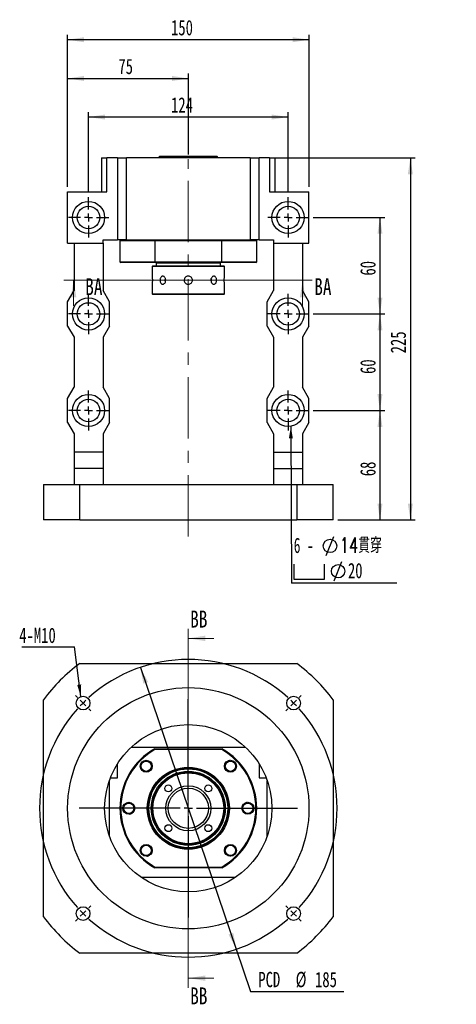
# Paper-space layout 'MBCS25-J' of a CAD drawing. Header units: millimetres. Extents: x 22 to 288, y 2 to 211.
# Tile 1 of 4: x 22 to 112, y 7 to 211. Entities that reach past the tile are written whole.
import ezdxf

# ---------------------------------------------------------------- set-up
doc = ezdxf.new("R2010")
doc.units = ezdxf.units.MM
doc.linetypes.add('CENTERX2', pattern=[20.32, 12.7, -2.54, 2.54, -2.54])
doc.layers.add('圖層0', color=7, linetype='Continuous')
doc.styles.add('SLDTEXTSTYLE0', font='TXT', dxfattribs={"width": 0.7})
doc.styles.add('SLDTEXTSTYLE1', font='TXT', dxfattribs={"width": 0.7, "bigfont": 'bigfont'})
doc.styles.add('SLDTEXTSTYLE3', font='TXT', dxfattribs={"width": 0.75})
doc.styles.add('SLDTEXTSTYLE4', font='TXT', dxfattribs={"width": 0.633333})
doc.dimstyles.new('SLDDIMSTYLE1', dxfattribs={"dimtxt": 3.389974, "dimasz": 2.5, "dimexe": 0, "dimexo": 0.0625, "dimgap": 0.847493, "dimtad": 0, "dimtih": 1, "dimtoh": 1, "dimlfac": 3, "dimrnd": 1e-09, "dimzin": 12, "dimdsep": 46, "dimtxsty": 'SLDTEXTSTYLE0', "dimsah": 1, "dimcen": 0, "dimadec": 0, "dimazin": 3, "dimtfac": 1, "dimtmove": 0, "dimatfit": 3, "dimfxl": 0, "dimfrac": 2, "dimtolj": 1, "dimtzin": 12, "dimarcsym": 0})
doc.dimstyles.new('SLDDIMSTYLE2', dxfattribs={"dimtxt": 0.18, "dimasz": 2.5, "dimexe": 0, "dimexo": 0.0625, "dimgap": 0, "dimtad": 0, "dimtih": 1, "dimtoh": 1, "dimdec": 0, "dimrnd": 1e-09, "dimzin": 0, "dimdsep": 46, "dimtxsty": 'Standard', "dimsah": 1, "dimcen": 0.09, "dimadec": 0, "dimazin": 0, "dimtfac": 2.5, "dimtdec": 0, "dimtofl": 0, "dimtmove": 0, "dimatfit": 3, "dimfxl": 0, "dimfrac": 2, "dimtolj": 1, "dimtzin": 0, "dimarcsym": 0})
doc.dimstyles.new('SLDDIMSTYLE3', dxfattribs={"dimtxt": 3.389974, "dimasz": 2.5, "dimexe": 0, "dimexo": 0.0625, "dimgap": 0.847493, "dimtad": 1, "dimlfac": 3, "dimrnd": 1e-09, "dimzin": 12, "dimdsep": 46, "dimtxsty": 'SLDTEXTSTYLE0', "dimsah": 1, "dimcen": 0.09, "dimadec": 0, "dimazin": 3, "dimtfac": 1, "dimtofl": 0, "dimtmove": 0, "dimatfit": 3, "dimfxl": 0, "dimfrac": 2, "dimtolj": 1, "dimtzin": 12, "dimarcsym": 0})

# ---------------------------------------------------------------- blocks, each defined once
blk = doc.blocks.new('_D_40')
at = {"layer": '圖層0', "color": 7}
for p, q in [((46.9, 76.96), (66.75, 18.58)), ((66.75, 18.58), (69.74, 9.79)), ((69.74, 9.79), (89.04, 9.79))]:
    blk.add_line(p, q, dxfattribs=at)
for points in [[(46.9, 76.96), (47.5, 73.59), (48.49, 73.92)], [(66.75, 18.58), (66.15, 21.96), (65.17, 21.62)]]:
    blk.add_solid(points, dxfattribs=at)
at = {"layer": '圖層0', "color": 7, "char_height": 3.175, "attachment_point": 1, "style": 'SLDTEXTSTYLE0'}
for s, insert in [('PCD', (71.33, 13.88)), ('%%c', (79.06, 13.88)), ('185', (83.08, 13.88))]:
    blk.add_mtext(s, dxfattribs=dict(at, insert=insert))
blk = doc.blocks.new('SW_NOTE_10')
at = {"layer": '圖層0', "color": 0}
blk.add_line((-10.95, 0), (0, 0), dxfattribs=at)
at = {"layer": '圖層0', "color": 0, "insert": (-11.45, 4.01), "char_height": 3.175, "attachment_point": 1, "style": 'SLDTEXTSTYLE0'}
blk.add_mtext('4-M10', dxfattribs=at)
blk = doc.blocks.new('SW_CENTERMARKSYMBOL_16')
at = {"layer": '圖層0', "color": 0}
for p, q in [((-44.78, 1.18), (-45.2, 1.59)), ((-43.6, 0), (-44.19, 0.59)), ((-43.6, 0), (-43.02, -0.59)), ((-21.8, -20.14), (-21.8, 0.83)), ((0, 0), (-0.59, -0.59)), ((0, 0), (0.59, 0.59)), ((1.18, 1.18), (1.59, 1.59)), ((-42.43, -1.18), (-42.01, -1.59)), ((-1.18, -1.18), (-1.59, -1.59)), ((-23.47, -21.8), (-44.44, -21.8)), ((-21.8, -21.8), (-22.64, -21.8)), ((-21.8, -21.8), (-21.8, -20.97)), ((-21.8, -21.8), (-21.8, -22.64)), ((-21.8, -21.8), (-20.97, -21.8)), ((-20.14, -21.8), (0.83, -21.8)), ((-21.8, -23.47), (-21.8, -44.44)), ((-42.43, -42.43), (-42.01, -42.01)), ((-1.18, -42.43), (-1.59, -42.01)), ((-44.78, -44.78), (-45.2, -45.2)), ((-43.6, -43.6), (-44.19, -44.19)), ((-43.6, -43.6), (-43.02, -43.02)), ((0, -43.6), (-0.59, -43.02)), ((0, -43.6), (0.59, -44.19)), ((1.18, -44.78), (1.59, -45.2))]:
    blk.add_line(p, q, dxfattribs=at)
for start, end in [(48.0971, 131.9029), (135, 136.5485), (133.4515, 135), (45, 46.5485), (43.4515, 45), (138.0971, 221.9029), (318.0971, 41.9029), (223.4515, 225), (225, 226.5485), (228.0971, 311.9029), (313.4515, 315), (315, 316.5485)]:
    blk.add_arc((-21.8, -21.8), 30.83, start, end, dxfattribs=at)
blk = doc.blocks.new('_D_41')
at = {"layer": '圖層0', "color": 7}
for p, q in [((31.83, 176.52), (31.83, 199.98)), ((56.83, 183.26), (56.83, 199.98)), ((31.83, 198.98), (56.83, 198.98))]:
    blk.add_line(p, q, dxfattribs=at)
for points in [[(31.83, 198.98), (35.22, 198.46), (35.22, 199.5)], [(56.83, 198.98), (53.44, 199.5), (53.44, 198.46)]]:
    blk.add_solid(points, dxfattribs=at)
at = {"layer": '圖層0', "color": 7, "insert": (42.34, 203.07), "char_height": 3.175, "attachment_point": 1, "style": 'SLDTEXTSTYLE0'}
blk.add_mtext('75', dxfattribs=at)
blk = doc.blocks.new('_D_42')
at = {"layer": '圖層0', "color": 7}
for p, q in [((36.16, 175.36), (36.16, 191.99)), ((77.49, 175.36), (77.49, 191.99)), ((77.49, 190.99), (36.16, 190.99))]:
    blk.add_line(p, q, dxfattribs=at)
for points in [[(36.16, 190.99), (39.55, 190.47), (39.55, 191.51)], [(77.49, 190.99), (74.1, 191.51), (74.1, 190.47)]]:
    blk.add_solid(points, dxfattribs=at)
at = {"layer": '圖層0', "color": 7, "insert": (53.25, 195.08), "char_height": 3.175, "attachment_point": 1, "style": 'SLDTEXTSTYLE0'}
blk.add_mtext('124', dxfattribs=at)
blk = doc.blocks.new('_D_43')
at = {"layer": '圖層0', "color": 7}
for p, q in [((31.83, 176.52), (31.83, 208.01)), ((81.83, 207.01), (31.83, 207.01)), ((81.83, 176.52), (81.83, 208.01))]:
    blk.add_line(p, q, dxfattribs=at)
for points in [[(31.83, 207.01), (35.22, 206.49), (35.22, 207.53)], [(81.83, 207.01), (78.44, 207.53), (78.44, 206.49)]]:
    blk.add_solid(points, dxfattribs=at)
at = {"layer": '圖層0', "color": 7, "insert": (53.25, 211.1), "char_height": 3.175, "attachment_point": 1, "style": 'SLDTEXTSTYLE0'}
blk.add_mtext('150', dxfattribs=at)
blk = doc.blocks.new('_D_44')
at = {"layer": '圖層0', "color": 7}
for p, q in [((82.66, 170.19), (97.53, 170.19)), ((96.53, 170.19), (96.53, 150.19)), ((82.66, 150.19), (97.53, 150.19))]:
    blk.add_line(p, q, dxfattribs=at)
for points in [[(96.53, 170.19), (96.01, 166.8), (97.05, 166.8)], [(96.53, 150.19), (97.05, 153.58), (96.01, 153.58)]]:
    blk.add_solid(points, dxfattribs=at)
at = {"layer": '圖層0', "color": 7, "insert": (92.44, 158.14), "char_height": 3.175, "attachment_point": 1, "rotation": 90, "style": 'SLDTEXTSTYLE0'}
blk.add_mtext('60', dxfattribs=at)
blk = doc.blocks.new('_D_45')
at = {"layer": '圖層0', "color": 7}
for p, q in [((82.66, 150.19), (97.53, 150.19)), ((96.53, 150.19), (96.53, 130.19)), ((82.66, 130.19), (97.53, 130.19))]:
    blk.add_line(p, q, dxfattribs=at)
for points in [[(96.53, 150.19), (96.01, 146.8), (97.05, 146.8)], [(96.53, 130.19), (97.05, 133.58), (96.01, 133.58)]]:
    blk.add_solid(points, dxfattribs=at)
at = {"layer": '圖層0', "color": 7, "insert": (92.44, 137.76), "char_height": 3.175, "attachment_point": 1, "rotation": 90, "style": 'SLDTEXTSTYLE0'}
blk.add_mtext('60', dxfattribs=at)
blk = doc.blocks.new('_D_46')
at = {"layer": '圖層0', "color": 7}
for p, q in [((82.66, 130.19), (97.53, 130.19)), ((96.53, 130.19), (96.53, 107.52)), ((87.83, 107.52), (97.53, 107.52))]:
    blk.add_line(p, q, dxfattribs=at)
for points in [[(96.53, 130.19), (96.01, 126.8), (97.05, 126.8)], [(96.53, 107.52), (97.05, 110.91), (96.01, 110.91)]]:
    blk.add_solid(points, dxfattribs=at)
at = {"layer": '圖層0', "color": 7, "insert": (92.44, 116.57), "char_height": 3.175, "attachment_point": 1, "rotation": 90, "style": 'SLDTEXTSTYLE0'}
blk.add_mtext('68', dxfattribs=at)
blk = doc.blocks.new('_D_47')
at = {"layer": '圖層0', "color": 7}
for p, q in [((74.68, 182.52), (103.83, 182.52)), ((102.83, 182.52), (102.83, 107.52)), ((87.83, 107.52), (103.83, 107.52))]:
    blk.add_line(p, q, dxfattribs=at)
for points in [[(102.83, 182.52), (102.3, 179.13), (103.35, 179.13)], [(102.83, 107.52), (103.35, 110.91), (102.3, 110.91)]]:
    blk.add_solid(points, dxfattribs=at)
at = {"layer": '圖層0', "color": 7, "insert": (98.73, 142.04), "char_height": 3.175, "attachment_point": 1, "rotation": 90, "style": 'SLDTEXTSTYLE0'}
blk.add_mtext('225', dxfattribs=at)
blk = doc.blocks.new('SW_SYMBOL_HOLE_DIAM')
at = {"layer": '圖層0', "color": 0}
blk.add_line((300, 0), (700, 1000), dxfattribs=at)
blk.add_circle((500, 500), 350, dxfattribs=at)
blk = doc.blocks.new('SW_SYMBOL_HOLE_SPOT')
at = {"layer": '圖層0', "color": 0}
for p, q in [((0, 875), (0, 75)), ((1600, 75), (1600, 875)), ((0, 75), (1600, 75))]:
    blk.add_line(p, q, dxfattribs=at)
blk = doc.blocks.new('SW_NOTE_11')
at = {"layer": '圖層0', "color": 0}
blk.add_line((21.85, 0), (0, 0), dxfattribs=at)
at = {"layer": '圖層0', "color": 0, "xscale": 0.003964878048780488, "yscale": 0.003964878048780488, "zscale": 0.003964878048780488}
for name, p in [('SW_SYMBOL_HOLE_DIAM', (5.99, 5.75)), ('SW_SYMBOL_HOLE_DIAM', (7.67, 0.52)), ('SW_SYMBOL_HOLE_SPOT', (0.47, 0.52))]:
    blk.add_blockref(name, p, dxfattribs=at)
at = {"layer": '圖層0', "color": 0, "char_height": 3.175, "attachment_point": 1}
for s, insert, style in [('6 -', (0.47, 9.45), 'SLDTEXTSTYLE4'), ('14\\M+18AD1\\M+190FA', (10.01, 9.45), 'SLDTEXTSTYLE1'), ('20', (11.69, 4.21), 'SLDTEXTSTYLE0')]:
    blk.add_mtext(s, dxfattribs=dict(at, insert=insert, style=style))
blk = doc.blocks.new('SW_CENTERMARKSYMBOL_17')
at = {"layer": '圖層0', "color": 0}
for p, q in [((0, 1.67), (0, 4.17)), ((-1.67, 0), (-4.17, 0)), ((0, 0), (-0.83, 0)), ((0, 0), (0, 0.83)), ((0, 0), (0, -0.83)), ((0, 0), (0.83, 0)), ((1.67, 0), (4.17, 0)), ((0, -1.67), (0, -4.17))]:
    blk.add_line(p, q, dxfattribs=at)
blk = doc.blocks.new('SW_CENTERMARKSYMBOL_18')
at = {"layer": '圖層0', "color": 0}
for p, q in [((0, 1.67), (0, 4.17)), ((-1.67, 0), (-4.17, 0)), ((0, 0), (-0.83, 0)), ((0, 0), (0, 0.83)), ((0, 0), (0, -0.83)), ((0, 0), (0.83, 0)), ((1.67, 0), (4.17, 0)), ((0, -1.67), (0, -4.17))]:
    blk.add_line(p, q, dxfattribs=at)
blk = doc.blocks.new('SW_CENTERMARKSYMBOL_19')
at = {"layer": '圖層0', "color": 0}
for p, q in [((0, 1.67), (0, 4.17)), ((-1.67, 0), (-4.17, 0)), ((0, 0), (-0.83, 0)), ((0, 0), (0, 0.83)), ((0, 0), (0, -0.83)), ((0, 0), (0.83, 0)), ((1.67, 0), (4.17, 0)), ((0, -1.67), (0, -4.17))]:
    blk.add_line(p, q, dxfattribs=at)
blk = doc.blocks.new('SW_CENTERMARKSYMBOL_20')
at = {"layer": '圖層0', "color": 0}
for p, q in [((0, 1.67), (0, 4.17)), ((-1.67, 0), (-4.17, 0)), ((0, 0), (-0.83, 0)), ((0, 0), (0, 0.83)), ((0, 0), (0, -0.83)), ((0, 0), (0.83, 0)), ((1.67, 0), (4.17, 0)), ((0, -1.67), (0, -4.17))]:
    blk.add_line(p, q, dxfattribs=at)
blk = doc.blocks.new('SW_CENTERMARKSYMBOL_21')
at = {"layer": '圖層0', "color": 0}
for p, q in [((0, 1.67), (0, 4.17)), ((-1.67, 0), (-4.17, 0)), ((0, 0), (-0.83, 0)), ((0, 0), (0, 0.83)), ((0, 0), (0, -0.83)), ((0, 0), (0.83, 0)), ((1.67, 0), (4.17, 0)), ((0, -1.67), (0, -4.17))]:
    blk.add_line(p, q, dxfattribs=at)
blk = doc.blocks.new('SW_CENTERMARKSYMBOL_22')
at = {"layer": '圖層0', "color": 0}
for p, q in [((0, 1.67), (0, 4.17)), ((-1.67, 0), (-4.17, 0)), ((0, 0), (-0.83, 0)), ((0, 0), (0, 0.83)), ((0, 0), (0, -0.83)), ((0, 0), (0.83, 0)), ((1.67, 0), (4.17, 0)), ((0, -1.67), (0, -4.17))]:
    blk.add_line(p, q, dxfattribs=at)

psp = doc.layouts.new('MBCS25-J')

# ---------------------------------------------------------------- linework, layer by layer
at = {"color": 7, "linetype": 'Continuous', "lineweight": 25}
for p, q in [((38.8264, 182.524), (38.8264, 175.524)), ((38.8264, 182.524), (39.9774, 182.524)), ((39.9774, 175.524), (39.9774, 182.524)), ((42.1598, 182.524), (39.9774, 182.524)), ((42.1598, 182.524), (42.1598, 165.524)), ((42.1598, 182.524), (44.0375, 182.524)), ((69.6153, 182.524), (44.0375, 182.524)), ((44.0375, 165.524), (44.0375, 182.524)), ((50.9431, 182.8573), (50.6098, 182.524)), ((50.9431, 182.8573), (59.879, 182.8573)), ((59.879, 182.8573), (62.7098, 182.8573)), ((63.0431, 182.524), (62.7098, 182.8573)), ((69.6153, 182.524), (69.6153, 165.524)), ((69.6153, 182.524), (71.4931, 182.524)), ((71.4931, 165.524), (71.4931, 182.524)), ((73.6754, 182.524), (71.4931, 182.524)), ((73.6754, 182.524), (73.6754, 175.524)), ((73.6754, 182.524), (74.8264, 182.524)), ((74.8264, 175.524), (74.8264, 182.524)), ((31.8264, 164.8573), (31.8264, 175.524)), ((31.8264, 175.524), (39.9774, 175.524)), ((73.6754, 175.524), (81.8264, 175.524)), ((81.8264, 164.8573), (81.8264, 175.524)), ((39.1598, 164.8573), (39.1598, 165.524)), ((39.1598, 165.524), (42.1598, 165.524)), ((44.0375, 165.524), (42.1598, 165.524)), ((42.8264, 165.524), (42.6598, 165.3573)), ((42.6598, 165.3573), (42.6598, 161.024)), ((49.8563, 165.3573), (42.6598, 165.3573)), ((44.0375, 165.524), (69.6153, 165.524)), ((49.9002, 165.524), (49.8563, 165.3573)), ((63.7966, 165.3573), (49.8563, 165.3573)), ((49.8563, 165.3573), (49.8563, 161.024)), ((63.7966, 165.3573), (63.7526, 165.524)), ((63.7966, 161.024), (63.7966, 165.3573)), ((70.9931, 165.3573), (63.7966, 165.3573)), ((71.4931, 165.524), (69.6153, 165.524)), ((70.9931, 165.3573), (70.8264, 165.524)), ((70.9931, 161.024), (70.9931, 165.3573)), ((71.4931, 165.524), (74.4931, 165.524)), ((74.4931, 165.524), (74.4931, 164.8573)), ((31.8264, 164.8573), (39.1598, 164.8573)), ((33.1598, 164.8573), (33.1598, 155.024)), ((39.1598, 164.8573), (39.1598, 155.024)), ((74.4931, 164.8573), (81.8264, 164.8573)), ((74.4931, 164.8573), (74.4931, 155.024)), ((80.4931, 164.8573), (80.4931, 155.024)), ((42.6598, 161.024), (42.8264, 160.8573)), ((42.6598, 161.024), (49.8563, 161.024)), ((49.9002, 160.8573), (42.8264, 160.8573)), ((49.4931, 160.1907), (49.3264, 160.024)), ((49.3264, 160.024), (49.3264, 158.0407)), ((56.8264, 160.024), (49.3264, 160.024)), ((49.4931, 160.1907), (56.8264, 160.1907)), ((49.8563, 161.024), (63.7966, 161.024)), ((49.8563, 161.024), (49.9002, 160.8573)), ((63.7526, 160.8573), (49.9002, 160.8573)), ((50.3264, 160.8573), (50.1598, 160.6907)), ((50.1598, 160.6907), (50.1598, 160.1907)), ((56.8264, 160.6907), (50.1598, 160.6907)), ((63.4931, 160.6907), (56.8264, 160.6907)), ((56.8264, 160.1907), (64.1598, 160.1907)), ((64.3264, 160.024), (56.8264, 160.024)), ((63.4931, 160.6907), (63.3264, 160.8573)), ((63.4931, 160.1907), (63.4931, 160.6907)), ((63.7526, 160.8573), (63.7966, 161.024)), ((70.8264, 160.8573), (63.7526, 160.8573)), ((63.7966, 161.024), (70.9931, 161.024)), ((64.3264, 160.024), (64.1598, 160.1907)), ((64.3264, 158.03), (64.3264, 160.024)), ((70.8264, 160.8573), (70.9931, 161.024)), ((49.3264, 156.3513), (49.3264, 154.3573)), ((64.3264, 154.3573), (64.3264, 156.3407)), ((31.8264, 152.6907), (33.1598, 155.024)), ((40.4931, 152.6907), (39.1598, 155.024)), ((49.3264, 154.3573), (49.4931, 154.1907)), ((49.3264, 154.3573), (64.3264, 154.3573)), ((64.1598, 154.1907), (49.4931, 154.1907)), ((64.1598, 154.1907), (64.3264, 154.3573)), ((73.1598, 152.6907), (74.4931, 155.024)), ((81.8264, 152.6907), (80.4931, 155.024)), ((31.8264, 147.6907), (31.8264, 152.6907)), ((40.4931, 147.6907), (40.4931, 152.6907)), ((73.1598, 147.6907), (73.1598, 152.6907)), ((81.8264, 147.6907), (81.8264, 152.6907)), ((31.8264, 147.6907), (33.1598, 145.3573)), ((40.4931, 147.6907), (39.1598, 145.3573)), ((73.1598, 147.6907), (74.4931, 145.3573)), ((81.8264, 147.6907), (80.4931, 145.3573)), ((33.1598, 145.3573), (33.1598, 135.024)), ((39.1598, 145.3573), (39.1598, 135.024)), ((74.4931, 145.3573), (74.4931, 135.024)), ((80.4931, 145.3573), (80.4931, 135.024)), ((31.8264, 132.6907), (33.1598, 135.024)), ((40.4931, 132.6907), (39.1598, 135.024)), ((73.1598, 132.6907), (74.4931, 135.024)), ((81.8264, 132.6907), (80.4931, 135.024)), ((31.8264, 127.6907), (31.8264, 132.6907)), ((40.4931, 127.6907), (40.4931, 132.6907)), ((73.1598, 127.6907), (73.1598, 132.6907)), ((81.8264, 127.6907), (81.8264, 132.6907)), ((31.8264, 127.6907), (33.1598, 125.3573)), ((40.4931, 127.6907), (39.1598, 125.3573)), ((73.1598, 127.6907), (74.4931, 125.3573)), ((81.8264, 127.6907), (80.4931, 125.3573)), ((33.1598, 125.3573), (33.1598, 121.524)), ((39.1598, 125.3573), (39.1598, 121.524)), ((74.4931, 125.3573), (74.4931, 121.524)), ((80.4931, 125.3573), (80.4931, 121.524)), ((39.1598, 121.524), (33.1598, 121.524)), ((33.1598, 121.524), (33.1598, 118.1907)), ((39.1598, 121.524), (39.1598, 118.1907)), ((74.4931, 121.524), (80.4931, 121.524)), ((74.4931, 121.524), (74.4931, 118.1907)), ((80.4931, 121.524), (80.4931, 118.1907)), ((39.1598, 118.1907), (33.1598, 118.1907)), ((33.1598, 118.1907), (33.1598, 114.8573)), ((39.1598, 118.1907), (39.1598, 114.8573)), ((74.4931, 118.1907), (80.4931, 118.1907)), ((74.4931, 118.1907), (74.4931, 114.8573)), ((80.4931, 118.1907), (80.4931, 114.8573)), ((26.8264, 114.8573), (26.8264, 107.524)), ((26.8264, 114.8573), (34.3264, 114.8573)), ((34.3264, 107.524), (34.3264, 114.8573)), ((34.3264, 114.8573), (79.3264, 114.8573)), ((79.3264, 114.8573), (79.3264, 107.524)), ((79.3264, 114.8573), (86.8264, 114.8573)), ((86.8264, 107.524), (86.8264, 114.8573)), ((34.3264, 107.524), (26.8264, 107.524)), ((34.3264, 107.524), (79.3264, 107.524)), ((86.8264, 107.524), (79.3264, 107.524)), ((34.3264, 77.7715), (79.3264, 77.7715)), ((26.8264, 25.2715), (26.8264, 70.2715)), ((86.8264, 70.2715), (86.8264, 25.2715)), ((44.9943, 60.4381), (68.6586, 60.4381)), ((49.8563, 60.1048), (49.9002, 59.9381)), ((49.8563, 60.1048), (63.7966, 60.1048)), ((63.7526, 59.9381), (49.9002, 59.9381)), ((63.7526, 59.9381), (63.7966, 60.1048)), ((42.1598, 54.1048), (42.1598, 57.0091)), ((71.4931, 57.0091), (71.4931, 54.1048)), ((40.4931, 53.4381), (40.4455, 53.4381)), ((40.4931, 41.9692), (40.4931, 53.4381)), ((40.6916, 54.1048), (42.1598, 54.1048)), ((71.4931, 54.1048), (72.9613, 54.1048)), ((73.1598, 41.9692), (73.1598, 53.4381)), ((73.1598, 53.4381), (73.2073, 53.4381)), ((49.8563, 35.4381), (49.9002, 35.6048)), ((63.7966, 35.4381), (49.8563, 35.4381)), ((49.9002, 35.6048), (63.7526, 35.6048)), ((63.7526, 35.6048), (63.7966, 35.4381)), ((66.5732, 33.4381), (47.0796, 33.4381)), ((79.3264, 17.7715), (34.3264, 17.7715))]:
    psp.add_line(p, q, dxfattribs=at)
at = {"color": 7, "linetype": 'Continuous', "lineweight": 18}
for p, q in [((82.509, 157.1665), (31.0599, 157.1665)), ((33.0599, 151.8465), (33.0599, 157.1665)), ((80.509, 151.8465), (80.509, 157.1665)), ((56.8264, 84.9715), (56.8264, 10.5715)), ((62.1464, 82.9715), (56.8264, 82.9715)), ((62.1464, 12.5715), (56.8264, 12.5715))]:
    psp.add_line(p, q, dxfattribs=at)
at = {"color": 7, "linetype": 'Continuous', "lineweight": 25, "flags": 128}
for points in [[(61.5915, 156.8052), (61.6295, 156.9331), (61.6583, 157.1907)], [(61.6583, 157.1907), (61.6295, 157.4482), (61.5923, 157.574)]]:
    psp.add_lwpolyline(points, dxfattribs=at)
at = {"color": 7, "linetype": 'Continuous', "lineweight": 25}
for centre, radius in [((36.1598, 170.1907), 3.3333), ((77.4931, 170.1907), 3.3333), ((36.1598, 170.1907), 2.3333), ((77.4931, 170.1907), 2.3333), ((36.1598, 150.1907), 3.3333), ((77.4931, 150.1907), 3.3333), ((36.1598, 150.1907), 2.3333), ((77.4931, 150.1907), 2.3333), ((36.1598, 130.1907), 3.3333), ((77.4931, 130.1907), 3.3333), ((36.1598, 130.1907), 2.3333), ((77.4931, 130.1907), 2.3333), ((56.8264, 47.7715), 25), ((35.024, 69.5739), 1.4167), ((78.6289, 69.5739), 1.4167), ((56.8264, 47.7715), 17.3333), ((48.1054, 56.4925), 1.2333), ((48.1054, 56.4925), 1.1333), ((48.1054, 56.4925), 1.0667), ((65.5474, 56.4925), 1.2333), ((65.5474, 56.4925), 1.1333), ((65.5474, 56.4925), 1.0667), ((56.8264, 47.7715), 8.5), ((56.8264, 47.7715), 8.3333), ((56.8264, 47.7715), 8.1667), ((56.8264, 47.7715), 7.6667), ((56.8264, 47.7715), 7.5), ((56.8264, 47.7715), 7.3333), ((52.7016, 51.8963), 0.7167), ((56.8264, 47.7715), 4.6667), ((56.8264, 47.7715), 4.1667), ((60.9512, 51.8963), 0.7167), ((44.4931, 47.7715), 1.2333), ((69.1598, 47.7715), 1.2333), ((44.4931, 47.7715), 1.0667), ((69.1598, 47.7715), 1.1333), ((69.1598, 47.7715), 1.0667), ((52.7016, 43.6467), 0.7167), ((60.9512, 43.6467), 0.7167), ((48.1054, 39.0505), 1.2333), ((48.1054, 39.0505), 1.0667), ((65.5474, 39.0505), 1.2333), ((65.5474, 39.0505), 1.1333), ((65.5474, 39.0505), 1.0667), ((35.024, 25.969), 1.4167), ((78.6289, 25.969), 1.4167)]:
    psp.add_circle(centre, radius, dxfattribs=at)
for centre, radius, start, end in [((53.1306, 157.1907), 1.1366, 160.49048, 199.771959), ((56.8264, 47.7715), 37.5, 126.869898, 143.130102), ((56.8264, 47.7715), 37.5, 36.869898, 53.130102), ((56.8264, 47.7715), 14.1667, 119.472932, 240.527068), ((56.8264, 47.7715), 14, 119.651845, 240.348155), ((56.8264, 47.7715), 14, 299.651845, 60.348155), ((56.8264, 47.7715), 14.1667, 299.472932, 60.527068), ((44.4931, 47.7715), 1.1333, 180, 108.117038), ((48.1054, 39.0505), 1.1333, 180, 107.276256), ((56.8264, 47.7715), 37.5, 216.869898, 233.130102), ((56.8264, 47.7715), 37.5, 306.869898, 323.130102)]:
    psp.add_arc(centre, radius, start, end, dxfattribs=at)
for points, knots in [([(49.3264, 158.0407), (49.3275, 158.0313), (49.3297, 158.0126), (49.3448, 157.8672), (49.3618, 157.6524), (49.3741, 157.3834), (49.376, 157.0934), (49.3668, 156.8154), (49.3505, 156.5777), (49.3348, 156.4146), (49.326, 156.3365), (49.3273, 156.3483), (49.3276, 156.3513)], [0, 0, 0, 0, 0.10690379, 0.21379079, 0.32110441, 0.42870802, 0.53584536, 0.6424861, 0.74937456, 0.85686896, 0.96438303, 1, 1, 1, 1]), ([(52.1452, 157.1907), (52.138, 157.0973), (52.1236, 156.9105), (52.0124, 156.6617), (51.852, 156.4719), (51.6571, 156.3626), (51.4548, 156.3469), (51.2681, 156.4256), (51.1152, 156.5897), (51.0096, 156.8218), (50.96, 157.0958), (50.9702, 157.3799), (51.0387, 157.6421), (51.1608, 157.8542), (51.3272, 157.9923), (51.5221, 158.0399), (51.7241, 157.9921), (51.9099, 157.8548), (52.0548, 157.643), (52.1338, 157.4086), (52.142, 157.2528), (52.1452, 157.1907)], [0, 0, 0, 0, 0.05346259, 0.10691772, 0.16058002, 0.21437972, 0.26795467, 0.32129537, 0.37475351, 0.42849928, 0.48225817, 0.53572899, 0.58906349, 0.64262249, 0.6964187, 0.75009531, 0.80348411, 0.85686331, 0.91052498, 0.96432506, 1, 1, 1, 1]), ([(56.8264, 156.3407), (56.7312, 156.35), (56.5407, 156.3687), (56.287, 156.5141), (56.0933, 156.7289), (55.9819, 156.9979), (55.9657, 157.2879), (56.046, 157.5662), (56.2133, 157.8025), (56.45, 157.9709), (56.7295, 158.0515), (57.0192, 158.0351), (57.2867, 157.9243), (57.5031, 157.7315), (57.644, 157.4773), (57.6926, 157.1906), (57.644, 156.9049), (57.5042, 156.6511), (57.2882, 156.4586), (57.049, 156.3555), (56.8899, 156.3449), (56.8264, 156.3407)], [0, 0, 0, 0, 0.05345476, 0.10690113, 0.1605615, 0.21436619, 0.2679368, 0.32126003, 0.37470788, 0.42845742, 0.48221734, 0.53568104, 0.58900453, 0.64255713, 0.69635783, 0.75003541, 0.80340968, 0.85677336, 0.91043475, 0.96423928, 1, 1, 1, 1]), ([(62.6861, 157.1907), (62.6804, 157.0973), (62.669, 156.9105), (62.5784, 156.6617), (62.4411, 156.4719), (62.2628, 156.3626), (62.0631, 156.3469), (61.8639, 156.4256), (61.6891, 156.5897), (61.5613, 156.8218), (61.4993, 157.0958), (61.512, 157.3799), (61.5971, 157.6421), (61.7425, 157.8542), (61.9287, 157.9923), (62.1313, 158.0399), (62.3255, 157.9921), (62.4916, 157.8548), (62.6134, 157.643), (62.6771, 157.4086), (62.6836, 157.2528), (62.6861, 157.1907)], [0, 0, 0, 0, 0.05346259, 0.10691772, 0.16058002, 0.21437972, 0.26795467, 0.32129537, 0.37475351, 0.42849928, 0.48225817, 0.53572899, 0.58906349, 0.64262249, 0.6964187, 0.75009531, 0.80348411, 0.85686331, 0.91052498, 0.96432506, 1, 1, 1, 1]), ([(64.3264, 156.3407), (64.3253, 156.35), (64.3232, 156.3687), (64.308, 156.5141), (64.2911, 156.7289), (64.2788, 156.9979), (64.2769, 157.2879), (64.286, 157.5659), (64.3024, 157.8036), (64.3181, 157.9667), (64.3269, 158.0448), (64.3256, 158.033), (64.3252, 158.03)], [0, 0, 0, 0, 0.10690381, 0.21379082, 0.32110585, 0.42870947, 0.53584496, 0.64248571, 0.74937571, 0.85686904, 0.96438313, 1, 1, 1, 1]), ([(48.1198, 57.6002), (48.0499, 57.5973), (47.9185, 57.5919), (47.7317, 57.5404), (47.5634, 57.4645), (47.41, 57.3613), (47.2758, 57.2342), (47.1645, 57.0867), (47.0782, 56.9212), (47.0281, 56.7647), (47.0029, 56.6249), (46.9995, 56.5463), (46.9977, 56.5068)], [0, 0, 0, 0, 0.12039352, 0.2262382, 0.33208293, 0.43792773, 0.54377226, 0.649617, 0.75546166, 0.8643761, 0.93180303, 1, 1, 1, 1]), ([(49.081, 57.0933), (49.0664, 57.1171), (49.0183, 57.1956), (48.9065, 57.3095), (48.7537, 57.4282), (48.5811, 57.5181), (48.4153, 57.5716), (48.2596, 57.5986), (48.1667, 57.5996), (48.1198, 57.6002)], [0, 0, 0, 0, 0.07354259, 0.243060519, 0.417714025, 0.583764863, 0.754630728, 0.876332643, 1, 1, 1, 1]), ([(65.3837, 57.6857), (65.3412, 57.6788), (65.2328, 57.6611), (65.066, 57.5937), (64.8911, 57.492), (64.7348, 57.36), (64.6054, 57.2058), (64.504, 57.0309), (64.4351, 56.8449), (64.3985, 56.6489), (64.3953, 56.4526), (64.4263, 56.2574), (64.4891, 56.0739), (64.5824, 55.9033), (64.6907, 55.7668), (64.8053, 55.6579), (64.882, 55.6054), (64.9206, 55.579)], [0, 0, 0, 0, 0.04636421, 0.11823695, 0.1922074, 0.26386261, 0.33765797, 0.40816235, 0.48076197, 0.55044891, 0.62217181, 0.69130486, 0.76253205, 0.8302507, 0.89993347, 0.94956574, 1, 1, 1, 1]), ([(46.9977, 56.5068), (46.992, 56.567), (46.9822, 56.6708), (46.9985, 56.7737), (47.0054, 56.817)], [0, 0, 0, 0, 0.579483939, 1, 1, 1, 1]), ([(64.9206, 55.579), (64.9804, 55.5426), (65.0927, 55.4742), (65.2767, 55.4133), (65.4588, 55.383), (65.6437, 55.3837), (65.8259, 55.4149), (66.0003, 55.4759), (66.164, 55.5657), (66.2924, 55.668), (66.391, 55.7703), (66.4375, 55.8338), (66.4609, 55.8657)], [0, 0, 0, 0, 0.120393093, 0.226237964, 0.332082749, 0.437927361, 0.543772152, 0.649616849, 0.75546149, 0.864375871, 0.931802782, 1, 1, 1, 1]), ([(66.4609, 55.8657), (66.4322, 55.8125), (66.3828, 55.7207), (66.3121, 55.6442), (66.2823, 55.6119)], [0, 0, 0, 0, 0.57948443, 1, 1, 1, 1]), ([(68.9939, 48.9654), (68.9463, 48.957), (68.8329, 48.937), (68.6622, 48.8657), (68.4888, 48.7613), (68.3345, 48.627), (68.2073, 48.4709), (68.1085, 48.2945), (68.0424, 48.1075), (68.0086, 47.911), (68.0084, 47.7147), (68.0422, 47.52), (68.1077, 47.3374), (68.2035, 47.1682), (68.3138, 47.0333), (68.4299, 46.9261), (68.5074, 46.8748), (68.5465, 46.8489)], [0, 0, 0, 0, 0.05168295, 0.12315468, 0.19671251, 0.26796837, 0.34135192, 0.41146307, 0.48365796, 0.55295619, 0.62427912, 0.69302653, 0.76385643, 0.83119761, 0.9004915, 0.94984707, 1, 1, 1, 1]), ([(45.1064, 48.694), (45.0461, 48.7295), (44.9328, 48.7963), (44.7479, 48.8544), (44.5654, 48.8821), (44.3805, 48.8787), (44.1989, 48.8448), (44.0253, 48.7813), (43.863, 48.6891), (43.7361, 48.5849), (43.639, 48.4811), (43.5934, 48.417), (43.5705, 48.3848)], [0, 0, 0, 0, 0.12039352, 0.2262381, 0.33208315, 0.43792779, 0.5437726, 0.64961699, 0.7554621, 0.86437628, 0.9318031, 1, 1, 1, 1]), ([(43.5705, 48.3848), (43.5984, 48.4384), (43.6465, 48.5308), (43.7161, 48.6085), (43.7453, 48.6411)], [0, 0, 0, 0, 0.57948424, 1, 1, 1, 1]), ([(44.621, 46.5696), (44.6814, 46.58), (44.8076, 46.6018), (44.9907, 46.677), (45.164, 46.7817), (45.3184, 46.916), (45.4455, 47.0721), (45.5443, 47.2484), (45.6105, 47.4354), (45.6442, 47.6319), (45.6445, 47.8282), (45.6106, 48.023), (45.5451, 48.2055), (45.4494, 48.3748), (45.339, 48.5096), (45.2229, 48.6168), (45.1454, 48.6682), (45.1064, 48.694)], [0, 0, 0, 0, 0.06465825, 0.13515207, 0.20770345, 0.27798436, 0.35036384, 0.41951569, 0.49072278, 0.55907285, 0.62941991, 0.69722668, 0.76708745, 0.83350724, 0.90185302, 0.95053329, 1, 1, 1, 1]), ([(68.5465, 46.8489), (68.6068, 46.8134), (68.72, 46.7467), (68.9049, 46.6885), (69.0874, 46.6608), (69.2723, 46.6643), (69.454, 46.6981), (69.6276, 46.7617), (69.7899, 46.8538), (69.9168, 46.9581), (70.0139, 47.0618), (70.0594, 47.1259), (70.0823, 47.1582)], [0, 0, 0, 0, 0.12039352, 0.2262381, 0.33208315, 0.43792779, 0.5437726, 0.64961699, 0.7554621, 0.86437628, 0.9318031, 1, 1, 1, 1]), ([(70.0823, 47.1582), (70.0545, 47.1046), (70.0064, 47.0121), (69.9368, 46.9345), (69.9075, 46.9018)], [0, 0, 0, 0, 0.57948424, 1, 1, 1, 1]), ([(48.7322, 39.9639), (48.6725, 40.0003), (48.5602, 40.0687), (48.3762, 40.1296), (48.194, 40.16), (48.0091, 40.1592), (47.827, 40.128), (47.6525, 40.067), (47.4889, 39.9773), (47.3604, 39.8749), (47.2619, 39.7726), (47.2154, 39.7092), (47.192, 39.6773)], [0, 0, 0, 0, 0.120393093, 0.226237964, 0.332082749, 0.437927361, 0.543772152, 0.649616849, 0.75546149, 0.864375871, 0.931802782, 1, 1, 1, 1]), ([(47.192, 39.6773), (47.2206, 39.7304), (47.2701, 39.8222), (47.3408, 39.8988), (47.3705, 39.931)], [0, 0, 0, 0, 0.57948443, 1, 1, 1, 1]), ([(48.2145, 37.8466), (48.2754, 37.8562), (48.4024, 37.8762), (48.5869, 37.9488), (48.7617, 38.051), (48.9181, 38.183), (49.0475, 38.3372), (49.1489, 38.5121), (49.2178, 38.6981), (49.2544, 38.8941), (49.2576, 39.0904), (49.2266, 39.2856), (49.1637, 39.4691), (49.0705, 39.6397), (48.9621, 39.7761), (48.8476, 39.8851), (48.7709, 39.9375), (48.7322, 39.9639)], [0, 0, 0, 0, 0.06506575, 0.135529, 0.20804884, 0.27829883, 0.350647, 0.41976874, 0.49094463, 0.55926495, 0.62958131, 0.69735861, 0.76718898, 0.83357962, 0.90189585, 0.9505548, 1, 1, 1, 1]), ([(64.3776, 39.0542), (64.3791, 39.01), (64.3829, 38.8984), (64.4273, 38.7263), (64.5046, 38.5429), (64.6112, 38.3779), (64.7453, 38.2327), (64.8994, 38.1149), (65.0717, 38.0248), (65.2375, 37.9714), (65.3933, 37.9443), (65.4862, 37.9433), (65.533, 37.9428)], [0, 0, 0, 0, 0.07443162, 0.18796946, 0.2969521, 0.40911892, 0.517235, 0.62862646, 0.73453128, 0.84350704, 0.92112676, 1, 1, 1, 1]), ([(65.533, 37.9428), (65.6029, 37.9457), (65.7343, 37.9511), (65.9212, 38.0026), (66.0895, 38.0784), (66.2429, 38.1817), (66.3771, 38.3087), (66.4884, 38.4563), (66.5747, 38.6218), (66.6247, 38.7782), (66.6499, 38.918), (66.6534, 38.9966), (66.6551, 39.0361)], [0, 0, 0, 0, 0.12039352, 0.2262382, 0.33208293, 0.43792773, 0.54377226, 0.649617, 0.75546166, 0.8643761, 0.93180303, 1, 1, 1, 1]), ([(66.6551, 39.0361), (66.6608, 38.976), (66.6706, 38.8722), (66.6543, 38.7692), (66.6475, 38.726)], [0, 0, 0, 0, 0.579483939, 1, 1, 1, 1])]:
    psp.add_open_spline(points, degree=3, knots=knots, dxfattribs=at)
at = {"color": 7, "linetype": 'Continuous', "lineweight": 18}
for points in [[(33.0599, 157.1665), (32.4999, 153.6665), (33.6199, 153.6665)], [(80.509, 157.1665), (79.949, 153.6665), (81.069, 153.6665)], [(56.8264, 82.9715), (60.3264, 82.4115), (60.3264, 83.5315)], [(56.8264, 12.5715), (60.3264, 12.0115), (60.3264, 13.1315)]]:
    psp.add_solid(points, dxfattribs=at)
at = {"layer": '圖層0', "color": 7, "linetype": 'CENTERX2', "lineweight": 18}
psp.add_line((56.8264, 104.0828), (56.8264, 182.2578), dxfattribs=at)

# ---------------------------------------------------------------- block references
at = {"layer": '圖層0', "color": 7}
for name, p in [('SW_CENTERMARKSYMBOL_18', (36.1598, 170.1907)), ('SW_CENTERMARKSYMBOL_17', (77.4931, 170.1907)), ('SW_CENTERMARKSYMBOL_19', (36.1598, 150.1907)), ('SW_CENTERMARKSYMBOL_20', (77.4931, 150.1907)), ('SW_CENTERMARKSYMBOL_22', (36.1598, 130.1907)), ('SW_CENTERMARKSYMBOL_21', (77.4931, 130.1907)), ('SW_NOTE_11', (78.2084, 94.3927)), ('SW_NOTE_10', (33.2553, 81.1887)), ('SW_CENTERMARKSYMBOL_16', (78.6289, 69.5739))]:
    psp.add_blockref(name, p, dxfattribs=at)

# ---------------------------------------------------------------- texts
at = {"color": 7, "linetype": 'Continuous', "char_height": 3.5, "attachment_point": 1, "style": 'SLDTEXTSTYLE3'}
for s, insert in [('BA', (35.4704, 157.5987)), ('BA', (82.9194, 157.5987)), ('BB', (57.216, 88.7236)), ('BB', (57.216, 10.656))]:
    psp.add_mtext(s, dxfattribs=dict(at, insert=insert))

# ---------------------------------------------------------------- dimensions: what is measured, and where the dimension line sits
at = {"layer": '圖層0', "color": 7}
for base, p1, p2, picture, middle in [((31.8264, 207.0109), (81.8264, 175.524), (31.8264, 175.524), '_D_43', (56.2262, 207.0109)), ((56.8264, 198.9795), (31.8264, 175.524), (56.8264, 182.2578), '_D_41', (44.3264, 198.9795)), ((36.1598, 190.989), (77.4931, 174.3573), (36.1598, 174.3573), '_D_42', (56.2262, 190.989))]:
    dim = psp.add_linear_dim(base=base, p1=p1, p2=p2, dimstyle='SLDDIMSTYLE3', dxfattribs=at)
    dim.commit()
    dim.dimension.update_dxf_attribs({"geometry": picture, "text_midpoint": middle, "dimtype": 160})
for base, p1, p2, picture, middle in [((102.8264, 107.524), (73.6754, 182.524), (86.8264, 107.524), '_D_47', (102.8264, 145.024)), ((96.5305, 150.1907), (81.6598, 170.1907), (81.6598, 150.1907), '_D_44', (96.5305, 160.1289)), ((96.5305, 130.1907), (81.6598, 150.1907), (81.6598, 130.1907), '_D_45', (96.5305, 139.7519)), ((96.5305, 107.524), (81.6598, 130.1907), (86.8264, 107.524), '_D_46', (96.5305, 118.5583))]:
    dim = psp.add_linear_dim(base=base, p1=p1, p2=p2, angle=90, dimstyle='SLDDIMSTYLE3', dxfattribs=at)
    dim.commit()
    dim.dimension.update_dxf_attribs({"geometry": picture, "text_midpoint": middle, "dimtype": 160})
dim = psp.add_diameter_dim_2p(p1=(66.7504, 18.5789), p2=(46.9024, 76.9641), text='PCD<>', dimstyle='SLDDIMSTYLE1', dxfattribs=at)
dim.commit()
dim.dimension.update_dxf_attribs({"geometry": '_D_40', "text_midpoint": (80.1838, 12.3257), "dimtype": 163})

# ---------------------------------------------------------------- leaders
for points in [[(78.0657, 126.9069), (78.2084, 94.3927)], [(34.5328, 70.9027), (33.2553, 81.1887)]]:
    psp.add_leader(points, dimstyle='SLDDIMSTYLE2', dxfattribs=at)

doc.saveas('drawing.dxf')
